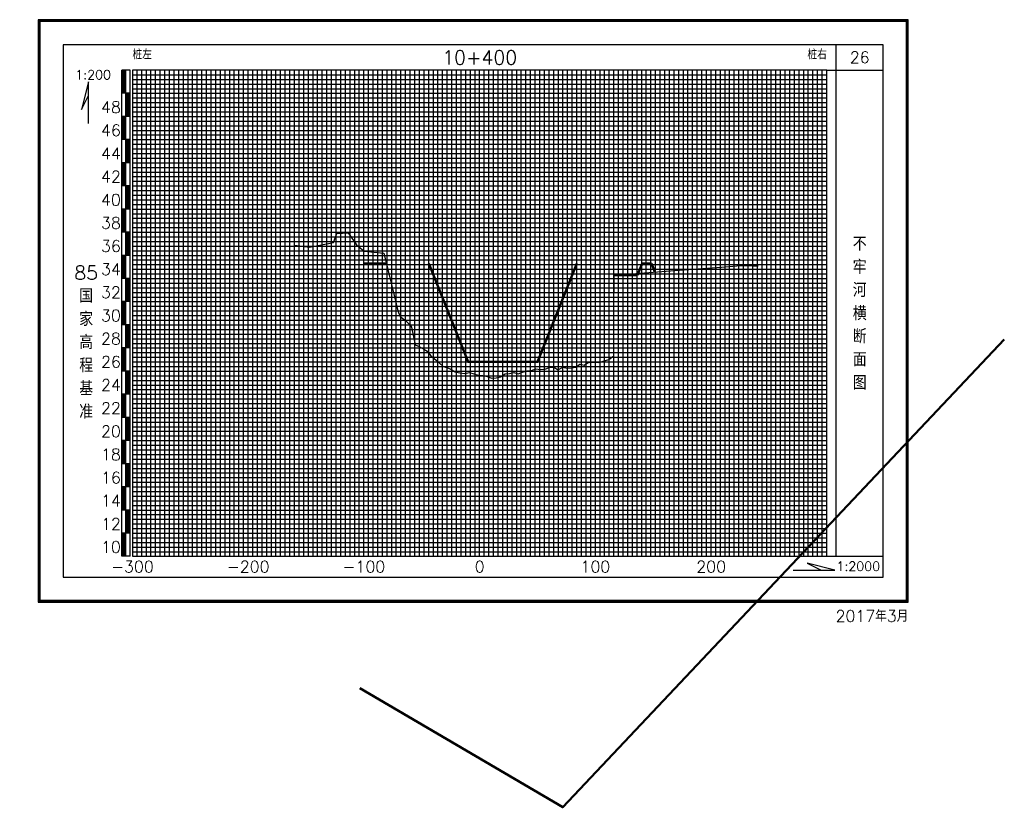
# Model space of a CAD drawing. Header units: millimetres. Extents: x 306 to 3216, y -6574 to 1225.
# Tile 16 of 27: x 545 to 971, y -949 to -609. Entities that reach past the tile are written whole.
import ezdxf
from ezdxf.enums import TextEntityAlignment as Align

# ---------------------------------------------------------------- set-up
doc = ezdxf.new("R2010")
doc.units = ezdxf.units.MM
doc.linetypes.add('DASHEDX2', pattern=[38.1, 25.4, -12.7])
for name, color, linetype in [('10mm线', 1, 'Continuous'), ('2mm线', 8, 'Continuous'), ('50mm线', 255, 'Continuous'), ('图副注记', 255, 'Continuous'), ('图框', 90, 'Continuous'), ('断面', 255, 'Continuous')]:
    doc.layers.add(name, color=color, linetype=linetype)
doc.layers.add('河道设计断面', color=6, linetype='DASHEDX2', lineweight=50)
doc.layers.add('滩面', color=90, linetype='Continuous', lineweight=50)
doc.styles.get("Standard").update_dxf_attribs({"font": 'txt.shx', "bigfont": 'hztxt.shx'})

msp = doc.modelspace()

# ---------------------------------------------------------------- linework, layer by layer
at = {"layer": '10mm线'}
for p, q in [((604.12, -840.32), (604.12, -630.32)), ((614.12, -840.32), (614.12, -630.32)), ((624.12, -840.32), (624.12, -630.32)), ((634.12, -840.32), (634.12, -630.32)), ((654.12, -840.32), (654.12, -630.32)), ((664.12, -840.32), (664.12, -630.32)), ((674.12, -840.32), (674.12, -630.32)), ((684.12, -840.32), (684.12, -630.32)), ((704.12, -840.32), (704.12, -630.32)), ((714.12, -840.32), (714.12, -630.32)), ((724.12, -840.32), (724.12, -630.32)), ((734.12, -840.32), (734.12, -630.32)), ((754.12, -840.32), (754.12, -630.32)), ((764.12, -840.32), (764.12, -630.32)), ((774.12, -840.32), (774.12, -630.32)), ((784.12, -840.32), (784.12, -630.32)), ((804.12, -840.32), (804.12, -630.32)), ((814.12, -840.32), (814.12, -630.32)), ((824.12, -840.32), (824.12, -630.32)), ((834.12, -840.32), (834.12, -630.32)), ((854.12, -840.32), (854.12, -630.32)), ((864.12, -840.32), (864.12, -630.32)), ((874.12, -840.32), (874.12, -630.32)), ((884.12, -840.32), (884.12, -630.32)), ((594.12, -640.32), (894.12, -640.32)), ((594.12, -650.32), (894.12, -650.32)), ((594.12, -660.32), (894.12, -660.32)), ((594.12, -670.32), (894.12, -670.32)), ((594.12, -680.32), (894.12, -680.32)), ((594.12, -690.32), (894.12, -690.32)), ((594.12, -700.32), (894.12, -700.32)), ((594.12, -710.32), (894.12, -710.32)), ((594.12, -720.32), (894.12, -720.32)), ((594.12, -730.32), (894.12, -730.32)), ((594.12, -740.32), (894.12, -740.32)), ((594.12, -750.32), (894.12, -750.32)), ((594.12, -760.32), (894.12, -760.32)), ((594.12, -770.32), (894.12, -770.32)), ((594.12, -780.32), (894.12, -780.32)), ((594.12, -790.32), (894.12, -790.32)), ((594.12, -800.32), (894.12, -800.32)), ((594.12, -810.32), (894.12, -810.32)), ((594.12, -820.32), (894.12, -820.32)), ((594.12, -830.32), (894.12, -830.32))]:
    msp.add_line(p, q, dxfattribs=at)
at = {"layer": '2mm线'}
for p, q in [((594.12, -632.32), (894.12, -632.32)), ((596.12, -840.32), (596.12, -630.32)), ((598.12, -840.32), (598.12, -630.32)), ((600.12, -840.32), (600.12, -630.32)), ((602.12, -840.32), (602.12, -630.32)), ((606.12, -840.32), (606.12, -630.32)), ((608.12, -840.32), (608.12, -630.32)), ((610.12, -840.32), (610.12, -630.32)), ((612.12, -840.32), (612.12, -630.32)), ((616.12, -840.32), (616.12, -630.32)), ((618.12, -840.32), (618.12, -630.32)), ((620.12, -840.32), (620.12, -630.32)), ((622.12, -840.32), (622.12, -630.32)), ((626.12, -840.32), (626.12, -630.32)), ((628.12, -840.32), (628.12, -630.32)), ((630.12, -840.32), (630.12, -630.32)), ((632.12, -840.32), (632.12, -630.32)), ((636.12, -840.32), (636.12, -630.32)), ((638.12, -840.32), (638.12, -630.32)), ((640.12, -840.32), (640.12, -630.32)), ((642.12, -840.32), (642.12, -630.32)), ((646.12, -840.32), (646.12, -630.32)), ((648.12, -840.32), (648.12, -630.32)), ((650.12, -840.32), (650.12, -630.32)), ((652.12, -840.32), (652.12, -630.32)), ((656.12, -840.32), (656.12, -630.32)), ((658.12, -840.32), (658.12, -630.32)), ((660.12, -840.32), (660.12, -630.32)), ((662.12, -840.32), (662.12, -630.32)), ((666.12, -840.32), (666.12, -630.32)), ((668.12, -840.32), (668.12, -630.32)), ((670.12, -840.32), (670.12, -630.32)), ((672.12, -840.32), (672.12, -630.32)), ((676.12, -840.32), (676.12, -630.32)), ((678.12, -840.32), (678.12, -630.32)), ((680.12, -840.32), (680.12, -630.32)), ((682.12, -840.32), (682.12, -630.32)), ((686.12, -840.32), (686.12, -630.32)), ((688.12, -840.32), (688.12, -630.32)), ((690.12, -840.32), (690.12, -630.32)), ((692.12, -840.32), (692.12, -630.32)), ((696.12, -840.32), (696.12, -630.32)), ((698.12, -840.32), (698.12, -630.32)), ((700.12, -840.32), (700.12, -630.32)), ((702.12, -840.32), (702.12, -630.32)), ((706.12, -840.32), (706.12, -630.32)), ((708.12, -840.32), (708.12, -630.32)), ((710.12, -840.32), (710.12, -630.32)), ((712.12, -840.32), (712.12, -630.32)), ((716.12, -840.32), (716.12, -630.32)), ((718.12, -840.32), (718.12, -630.32)), ((720.12, -840.32), (720.12, -630.32)), ((722.12, -840.32), (722.12, -630.32)), ((726.12, -840.32), (726.12, -630.32)), ((728.12, -840.32), (728.12, -630.32)), ((730.12, -840.32), (730.12, -630.32)), ((732.12, -840.32), (732.12, -630.32)), ((736.12, -840.32), (736.12, -630.32)), ((738.12, -840.32), (738.12, -630.32)), ((740.12, -840.32), (740.12, -630.32)), ((742.12, -840.32), (742.12, -630.32)), ((746.12, -840.32), (746.12, -630.32)), ((748.12, -840.32), (748.12, -630.32)), ((750.12, -840.32), (750.12, -630.32)), ((752.12, -840.32), (752.12, -630.32)), ((756.12, -840.32), (756.12, -630.32)), ((758.12, -840.32), (758.12, -630.32)), ((760.12, -840.32), (760.12, -630.32)), ((762.12, -840.32), (762.12, -630.32)), ((766.12, -840.32), (766.12, -630.32)), ((768.12, -840.32), (768.12, -630.32)), ((770.12, -840.32), (770.12, -630.32)), ((772.12, -840.32), (772.12, -630.32)), ((776.12, -840.32), (776.12, -630.32)), ((778.12, -840.32), (778.12, -630.32)), ((780.12, -840.32), (780.12, -630.32)), ((782.12, -840.32), (782.12, -630.32)), ((786.12, -840.32), (786.12, -630.32)), ((788.12, -840.32), (788.12, -630.32)), ((790.12, -840.32), (790.12, -630.32)), ((792.12, -840.32), (792.12, -630.32)), ((796.12, -840.32), (796.12, -630.32)), ((798.12, -840.32), (798.12, -630.32)), ((800.12, -840.32), (800.12, -630.32)), ((802.12, -840.32), (802.12, -630.32)), ((806.12, -840.32), (806.12, -630.32)), ((808.12, -840.32), (808.12, -630.32)), ((810.12, -840.32), (810.12, -630.32)), ((812.12, -840.32), (812.12, -630.32)), ((816.12, -840.32), (816.12, -630.32)), ((818.12, -840.32), (818.12, -630.32)), ((820.12, -840.32), (820.12, -630.32)), ((822.12, -840.32), (822.12, -630.32)), ((826.12, -840.32), (826.12, -630.32)), ((828.12, -840.32), (828.12, -630.32)), ((830.12, -840.32), (830.12, -630.32)), ((832.12, -840.32), (832.12, -630.32)), ((836.12, -840.32), (836.12, -630.32)), ((838.12, -840.32), (838.12, -630.32)), ((840.12, -840.32), (840.12, -630.32)), ((842.12, -840.32), (842.12, -630.32)), ((846.12, -840.32), (846.12, -630.32)), ((848.12, -840.32), (848.12, -630.32)), ((850.12, -840.32), (850.12, -630.32)), ((852.12, -840.32), (852.12, -630.32)), ((856.12, -840.32), (856.12, -630.32)), ((858.12, -840.32), (858.12, -630.32)), ((860.12, -840.32), (860.12, -630.32)), ((862.12, -840.32), (862.12, -630.32)), ((866.12, -840.32), (866.12, -630.32)), ((868.12, -840.32), (868.12, -630.32)), ((870.12, -840.32), (870.12, -630.32)), ((872.12, -840.32), (872.12, -630.32)), ((876.12, -840.32), (876.12, -630.32)), ((878.12, -840.32), (878.12, -630.32)), ((880.12, -840.32), (880.12, -630.32)), ((882.12, -840.32), (882.12, -630.32)), ((886.12, -840.32), (886.12, -630.32)), ((888.12, -840.32), (888.12, -630.32)), ((890.12, -840.32), (890.12, -630.32)), ((892.12, -840.32), (892.12, -630.32)), ((594.12, -634.32), (894.12, -634.32)), ((594.12, -636.32), (894.12, -636.32)), ((594.12, -638.32), (894.12, -638.32)), ((594.12, -642.32), (894.12, -642.32)), ((594.12, -644.32), (894.12, -644.32)), ((594.12, -646.32), (894.12, -646.32)), ((594.12, -648.32), (894.12, -648.32)), ((594.12, -652.32), (894.12, -652.32)), ((594.12, -654.32), (894.12, -654.32)), ((594.12, -656.32), (894.12, -656.32)), ((594.12, -658.32), (894.12, -658.32)), ((594.12, -662.32), (894.12, -662.32)), ((594.12, -664.32), (894.12, -664.32)), ((594.12, -666.32), (894.12, -666.32)), ((594.12, -668.32), (894.12, -668.32)), ((594.12, -672.32), (894.12, -672.32)), ((594.12, -674.32), (894.12, -674.32)), ((594.12, -676.32), (894.12, -676.32)), ((594.12, -678.32), (894.12, -678.32)), ((594.12, -682.32), (894.12, -682.32)), ((594.12, -684.32), (894.12, -684.32)), ((594.12, -686.32), (894.12, -686.32)), ((594.12, -688.32), (894.12, -688.32)), ((594.12, -692.32), (894.12, -692.32)), ((594.12, -694.32), (894.12, -694.32)), ((594.12, -696.32), (894.12, -696.32)), ((594.12, -698.32), (894.12, -698.32)), ((594.12, -702.32), (894.12, -702.32)), ((594.12, -704.32), (894.12, -704.32)), ((594.12, -706.32), (894.12, -706.32)), ((594.12, -708.32), (894.12, -708.32)), ((594.12, -712.32), (894.12, -712.32)), ((594.12, -714.32), (894.12, -714.32)), ((594.12, -716.32), (894.12, -716.32)), ((594.12, -718.32), (894.12, -718.32)), ((594.12, -722.32), (894.12, -722.32)), ((594.12, -724.32), (894.12, -724.32)), ((594.12, -726.32), (894.12, -726.32)), ((594.12, -728.32), (894.12, -728.32)), ((594.12, -732.32), (894.12, -732.32)), ((594.12, -734.32), (894.12, -734.32)), ((594.12, -736.32), (894.12, -736.32)), ((594.12, -738.32), (894.12, -738.32)), ((594.12, -742.32), (894.12, -742.32)), ((594.12, -744.32), (894.12, -744.32)), ((594.12, -746.32), (894.12, -746.32)), ((594.12, -748.32), (894.12, -748.32)), ((594.12, -752.32), (894.12, -752.32)), ((594.12, -754.32), (894.12, -754.32)), ((594.12, -756.32), (894.12, -756.32)), ((594.12, -758.32), (894.12, -758.32)), ((594.12, -762.32), (894.12, -762.32)), ((594.12, -764.32), (894.12, -764.32)), ((594.12, -766.32), (894.12, -766.32)), ((594.12, -768.32), (894.12, -768.32)), ((594.12, -772.32), (894.12, -772.32)), ((594.12, -774.32), (894.12, -774.32)), ((594.12, -776.32), (894.12, -776.32)), ((594.12, -778.32), (894.12, -778.32)), ((594.12, -782.32), (894.12, -782.32)), ((594.12, -784.32), (894.12, -784.32)), ((594.12, -786.32), (894.12, -786.32)), ((594.12, -788.32), (894.12, -788.32)), ((594.12, -792.32), (894.12, -792.32)), ((594.12, -794.32), (894.12, -794.32)), ((594.12, -796.32), (894.12, -796.32)), ((594.12, -798.32), (894.12, -798.32)), ((594.12, -802.32), (894.12, -802.32)), ((594.12, -804.32), (894.12, -804.32)), ((594.12, -806.32), (894.12, -806.32)), ((594.12, -808.32), (894.12, -808.32)), ((594.12, -812.32), (894.12, -812.32)), ((594.12, -814.32), (894.12, -814.32)), ((594.12, -816.32), (894.12, -816.32)), ((594.12, -818.32), (894.12, -818.32)), ((594.12, -822.32), (894.12, -822.32)), ((594.12, -824.32), (894.12, -824.32)), ((594.12, -826.32), (894.12, -826.32)), ((594.12, -828.32), (894.12, -828.32)), ((594.12, -832.32), (894.12, -832.32)), ((594.12, -834.32), (894.12, -834.32)), ((594.12, -836.32), (894.12, -836.32)), ((594.12, -838.32), (894.12, -838.32))]:
    msp.add_line(p, q, dxfattribs=at)
at = {"layer": '50mm线'}
for p, q in [((644.12, -840.32), (644.12, -630.32)), ((694.12, -840.32), (694.12, -630.32)), ((744.12, -840.32), (744.12, -630.32)), ((794.12, -840.32), (794.12, -630.32)), ((844.12, -840.32), (844.12, -630.32))]:
    msp.add_line(p, q, dxfattribs=at)
msp.add_lwpolyline([(594.12, -840.32), (894.12, -840.32), (894.12, -630.32), (594.12, -630.32)], close=True, dxfattribs=at)
at = {"layer": '图副注记'}
for p, q in [((589.52, -840.32), (589.52, -630.32)), ((593.12, -630.32), (589.52, -630.32)), ((589.62, -640.32), (589.62, -630.32)), ((589.72, -640.32), (589.72, -630.32)), ((589.82, -640.32), (589.82, -630.32)), ((589.92, -640.32), (589.92, -630.32)), ((590.02, -640.32), (590.02, -630.32)), ((590.12, -640.32), (590.12, -630.32)), ((590.22, -640.32), (590.22, -630.32)), ((590.32, -640.32), (590.32, -630.32)), ((590.42, -640.32), (590.42, -630.32)), ((590.52, -640.32), (590.52, -630.32)), ((590.62, -640.32), (590.62, -630.32)), ((590.72, -640.32), (590.72, -630.32)), ((590.82, -640.32), (590.82, -630.32)), ((590.92, -640.32), (590.92, -630.32)), ((591.02, -640.32), (591.02, -630.32)), ((591.12, -640.32), (591.12, -630.32)), ((591.22, -640.32), (591.22, -630.32)), ((591.32, -840.32), (591.32, -630.32)), ((593.12, -840.32), (593.12, -630.32)), ((593.12, -640.32), (589.52, -640.32)), ((591.42, -650.32), (591.42, -640.32)), ((591.52, -650.32), (591.52, -640.32)), ((591.62, -650.32), (591.62, -640.32)), ((591.72, -650.32), (591.72, -640.32)), ((591.82, -650.32), (591.82, -640.32)), ((591.92, -650.32), (591.92, -640.32)), ((592.02, -650.32), (592.02, -640.32)), ((592.12, -650.32), (592.12, -640.32)), ((592.22, -650.32), (592.22, -640.32)), ((592.32, -650.32), (592.32, -640.32)), ((592.42, -650.32), (592.42, -640.32)), ((592.52, -650.32), (592.52, -640.32)), ((592.62, -650.32), (592.62, -640.32)), ((592.72, -650.32), (592.72, -640.32)), ((592.82, -650.32), (592.82, -640.32)), ((592.92, -650.32), (592.92, -640.32)), ((593.02, -650.32), (593.02, -640.32)), ((593.12, -650.32), (589.52, -650.32)), ((589.62, -660.32), (589.62, -650.32)), ((589.72, -660.32), (589.72, -650.32)), ((589.82, -660.32), (589.82, -650.32)), ((589.92, -660.32), (589.92, -650.32)), ((590.02, -660.32), (590.02, -650.32)), ((590.12, -660.32), (590.12, -650.32)), ((590.22, -660.32), (590.22, -650.32)), ((590.32, -660.32), (590.32, -650.32)), ((590.42, -660.32), (590.42, -650.32)), ((590.52, -660.32), (590.52, -650.32)), ((590.62, -660.32), (590.62, -650.32)), ((590.72, -660.32), (590.72, -650.32)), ((590.82, -660.32), (590.82, -650.32)), ((590.92, -660.32), (590.92, -650.32)), ((591.02, -660.32), (591.02, -650.32)), ((591.12, -660.32), (591.12, -650.32)), ((591.22, -660.32), (591.22, -650.32)), ((593.12, -660.32), (589.52, -660.32)), ((591.42, -670.32), (591.42, -660.32)), ((591.52, -670.32), (591.52, -660.32)), ((591.62, -670.32), (591.62, -660.32)), ((591.72, -670.32), (591.72, -660.32)), ((591.82, -670.32), (591.82, -660.32)), ((591.92, -670.32), (591.92, -660.32)), ((592.02, -670.32), (592.02, -660.32)), ((592.12, -670.32), (592.12, -660.32)), ((592.22, -670.32), (592.22, -660.32)), ((592.32, -670.32), (592.32, -660.32)), ((592.42, -670.32), (592.42, -660.32)), ((592.52, -670.32), (592.52, -660.32)), ((592.62, -670.32), (592.62, -660.32)), ((592.72, -670.32), (592.72, -660.32)), ((592.82, -670.32), (592.82, -660.32)), ((592.92, -670.32), (592.92, -660.32)), ((593.02, -670.32), (593.02, -660.32)), ((593.12, -670.32), (589.52, -670.32)), ((589.62, -680.32), (589.62, -670.32)), ((589.72, -680.32), (589.72, -670.32)), ((589.82, -680.32), (589.82, -670.32)), ((589.92, -680.32), (589.92, -670.32)), ((590.02, -680.32), (590.02, -670.32)), ((590.12, -680.32), (590.12, -670.32)), ((590.22, -680.32), (590.22, -670.32)), ((590.32, -680.32), (590.32, -670.32)), ((590.42, -680.32), (590.42, -670.32)), ((590.52, -680.32), (590.52, -670.32)), ((590.62, -680.32), (590.62, -670.32)), ((590.72, -680.32), (590.72, -670.32)), ((590.82, -680.32), (590.82, -670.32)), ((590.92, -680.32), (590.92, -670.32)), ((591.02, -680.32), (591.02, -670.32)), ((591.12, -680.32), (591.12, -670.32)), ((591.22, -680.32), (591.22, -670.32)), ((593.12, -680.32), (589.52, -680.32)), ((591.42, -690.32), (591.42, -680.32)), ((591.52, -690.32), (591.52, -680.32)), ((591.62, -690.32), (591.62, -680.32)), ((591.72, -690.32), (591.72, -680.32)), ((591.82, -690.32), (591.82, -680.32)), ((591.92, -690.32), (591.92, -680.32)), ((592.02, -690.32), (592.02, -680.32)), ((592.12, -690.32), (592.12, -680.32)), ((592.22, -690.32), (592.22, -680.32)), ((592.32, -690.32), (592.32, -680.32)), ((592.42, -690.32), (592.42, -680.32)), ((592.52, -690.32), (592.52, -680.32)), ((592.62, -690.32), (592.62, -680.32)), ((592.72, -690.32), (592.72, -680.32)), ((592.82, -690.32), (592.82, -680.32)), ((592.92, -690.32), (592.92, -680.32)), ((593.02, -690.32), (593.02, -680.32)), ((593.12, -690.32), (589.52, -690.32)), ((589.62, -700.32), (589.62, -690.32)), ((589.72, -700.32), (589.72, -690.32)), ((589.82, -700.32), (589.82, -690.32)), ((589.92, -700.32), (589.92, -690.32)), ((590.02, -700.32), (590.02, -690.32)), ((590.12, -700.32), (590.12, -690.32)), ((590.22, -700.32), (590.22, -690.32)), ((590.32, -700.32), (590.32, -690.32)), ((590.42, -700.32), (590.42, -690.32)), ((590.52, -700.32), (590.52, -690.32)), ((590.62, -700.32), (590.62, -690.32)), ((590.72, -700.32), (590.72, -690.32)), ((590.82, -700.32), (590.82, -690.32)), ((590.92, -700.32), (590.92, -690.32)), ((591.02, -700.32), (591.02, -690.32)), ((591.12, -700.32), (591.12, -690.32)), ((591.22, -700.32), (591.22, -690.32)), ((593.12, -700.32), (589.52, -700.32)), ((591.42, -710.32), (591.42, -700.32)), ((591.52, -710.32), (591.52, -700.32)), ((591.62, -710.32), (591.62, -700.32)), ((591.72, -710.32), (591.72, -700.32)), ((591.82, -710.32), (591.82, -700.32)), ((591.92, -710.32), (591.92, -700.32)), ((592.02, -710.32), (592.02, -700.32)), ((592.12, -710.32), (592.12, -700.32)), ((592.22, -710.32), (592.22, -700.32)), ((592.32, -710.32), (592.32, -700.32)), ((592.42, -710.32), (592.42, -700.32)), ((592.52, -710.32), (592.52, -700.32)), ((592.62, -710.32), (592.62, -700.32)), ((592.72, -710.32), (592.72, -700.32)), ((592.82, -710.32), (592.82, -700.32)), ((592.92, -710.32), (592.92, -700.32)), ((593.02, -710.32), (593.02, -700.32)), ((593.12, -710.32), (589.52, -710.32)), ((589.62, -720.32), (589.62, -710.32)), ((589.72, -720.32), (589.72, -710.32)), ((589.82, -720.32), (589.82, -710.32)), ((589.92, -720.32), (589.92, -710.32)), ((590.02, -720.32), (590.02, -710.32)), ((590.12, -720.32), (590.12, -710.32)), ((590.22, -720.32), (590.22, -710.32)), ((590.32, -720.32), (590.32, -710.32)), ((590.42, -720.32), (590.42, -710.32)), ((590.52, -720.32), (590.52, -710.32)), ((590.62, -720.32), (590.62, -710.32)), ((590.72, -720.32), (590.72, -710.32)), ((590.82, -720.32), (590.82, -710.32)), ((590.92, -720.32), (590.92, -710.32)), ((591.02, -720.32), (591.02, -710.32)), ((591.12, -720.32), (591.12, -710.32)), ((591.22, -720.32), (591.22, -710.32)), ((593.12, -720.32), (589.52, -720.32)), ((591.42, -730.32), (591.42, -720.32)), ((591.52, -730.32), (591.52, -720.32)), ((591.62, -730.32), (591.62, -720.32)), ((591.72, -730.32), (591.72, -720.32)), ((591.82, -730.32), (591.82, -720.32)), ((591.92, -730.32), (591.92, -720.32)), ((592.02, -730.32), (592.02, -720.32)), ((592.12, -730.32), (592.12, -720.32)), ((592.22, -730.32), (592.22, -720.32)), ((592.32, -730.32), (592.32, -720.32)), ((592.42, -730.32), (592.42, -720.32)), ((592.52, -730.32), (592.52, -720.32)), ((592.62, -730.32), (592.62, -720.32)), ((592.72, -730.32), (592.72, -720.32)), ((592.82, -730.32), (592.82, -720.32)), ((592.92, -730.32), (592.92, -720.32)), ((593.02, -730.32), (593.02, -720.32)), ((593.12, -730.32), (589.52, -730.32)), ((589.62, -740.32), (589.62, -730.32)), ((589.72, -740.32), (589.72, -730.32)), ((589.82, -740.32), (589.82, -730.32)), ((589.92, -740.32), (589.92, -730.32)), ((590.02, -740.32), (590.02, -730.32)), ((590.12, -740.32), (590.12, -730.32)), ((590.22, -740.32), (590.22, -730.32)), ((590.32, -740.32), (590.32, -730.32)), ((590.42, -740.32), (590.42, -730.32)), ((590.52, -740.32), (590.52, -730.32)), ((590.62, -740.32), (590.62, -730.32)), ((590.72, -740.32), (590.72, -730.32)), ((590.82, -740.32), (590.82, -730.32)), ((590.92, -740.32), (590.92, -730.32)), ((591.02, -740.32), (591.02, -730.32)), ((591.12, -740.32), (591.12, -730.32)), ((591.22, -740.32), (591.22, -730.32)), ((593.12, -740.32), (589.52, -740.32)), ((591.42, -750.32), (591.42, -740.32)), ((591.52, -750.32), (591.52, -740.32)), ((591.62, -750.32), (591.62, -740.32)), ((591.72, -750.32), (591.72, -740.32)), ((591.82, -750.32), (591.82, -740.32)), ((591.92, -750.32), (591.92, -740.32)), ((592.02, -750.32), (592.02, -740.32)), ((592.12, -750.32), (592.12, -740.32)), ((592.22, -750.32), (592.22, -740.32)), ((592.32, -750.32), (592.32, -740.32)), ((592.42, -750.32), (592.42, -740.32)), ((592.52, -750.32), (592.52, -740.32)), ((592.62, -750.32), (592.62, -740.32)), ((592.72, -750.32), (592.72, -740.32)), ((592.82, -750.32), (592.82, -740.32)), ((592.92, -750.32), (592.92, -740.32)), ((593.02, -750.32), (593.02, -740.32)), ((593.12, -750.32), (589.52, -750.32)), ((589.62, -760.32), (589.62, -750.32)), ((589.72, -760.32), (589.72, -750.32)), ((589.82, -760.32), (589.82, -750.32)), ((589.92, -760.32), (589.92, -750.32)), ((590.02, -760.32), (590.02, -750.32)), ((590.12, -760.32), (590.12, -750.32)), ((590.22, -760.32), (590.22, -750.32)), ((590.32, -760.32), (590.32, -750.32)), ((590.42, -760.32), (590.42, -750.32)), ((590.52, -760.32), (590.52, -750.32)), ((590.62, -760.32), (590.62, -750.32)), ((590.72, -760.32), (590.72, -750.32)), ((590.82, -760.32), (590.82, -750.32)), ((590.92, -760.32), (590.92, -750.32)), ((591.02, -760.32), (591.02, -750.32)), ((591.12, -760.32), (591.12, -750.32)), ((591.22, -760.32), (591.22, -750.32)), ((593.12, -760.32), (589.52, -760.32)), ((591.42, -770.32), (591.42, -760.32)), ((591.52, -770.32), (591.52, -760.32)), ((591.62, -770.32), (591.62, -760.32)), ((591.72, -770.32), (591.72, -760.32)), ((591.82, -770.32), (591.82, -760.32)), ((591.92, -770.32), (591.92, -760.32)), ((592.02, -770.32), (592.02, -760.32)), ((592.12, -770.32), (592.12, -760.32)), ((592.22, -770.32), (592.22, -760.32)), ((592.32, -770.32), (592.32, -760.32)), ((592.42, -770.32), (592.42, -760.32)), ((592.52, -770.32), (592.52, -760.32)), ((592.62, -770.32), (592.62, -760.32)), ((592.72, -770.32), (592.72, -760.32)), ((592.82, -770.32), (592.82, -760.32)), ((592.92, -770.32), (592.92, -760.32)), ((593.02, -770.32), (593.02, -760.32)), ((593.12, -770.32), (589.52, -770.32)), ((589.62, -780.32), (589.62, -770.32)), ((589.72, -780.32), (589.72, -770.32)), ((589.82, -780.32), (589.82, -770.32)), ((589.92, -780.32), (589.92, -770.32)), ((590.02, -780.32), (590.02, -770.32)), ((590.12, -780.32), (590.12, -770.32)), ((590.22, -780.32), (590.22, -770.32)), ((590.32, -780.32), (590.32, -770.32)), ((590.42, -780.32), (590.42, -770.32)), ((590.52, -780.32), (590.52, -770.32)), ((590.62, -780.32), (590.62, -770.32)), ((590.72, -780.32), (590.72, -770.32)), ((590.82, -780.32), (590.82, -770.32)), ((590.92, -780.32), (590.92, -770.32)), ((591.02, -780.32), (591.02, -770.32)), ((591.12, -780.32), (591.12, -770.32)), ((591.22, -780.32), (591.22, -770.32)), ((593.12, -780.32), (589.52, -780.32)), ((591.42, -790.32), (591.42, -780.32)), ((591.52, -790.32), (591.52, -780.32)), ((591.62, -790.32), (591.62, -780.32)), ((591.72, -790.32), (591.72, -780.32)), ((591.82, -790.32), (591.82, -780.32)), ((591.92, -790.32), (591.92, -780.32)), ((592.02, -790.32), (592.02, -780.32)), ((592.12, -790.32), (592.12, -780.32)), ((592.22, -790.32), (592.22, -780.32)), ((592.32, -790.32), (592.32, -780.32)), ((592.42, -790.32), (592.42, -780.32)), ((592.52, -790.32), (592.52, -780.32)), ((592.62, -790.32), (592.62, -780.32)), ((592.72, -790.32), (592.72, -780.32)), ((592.82, -790.32), (592.82, -780.32)), ((592.92, -790.32), (592.92, -780.32)), ((593.02, -790.32), (593.02, -780.32)), ((593.12, -790.32), (589.52, -790.32)), ((589.62, -800.32), (589.62, -790.32)), ((589.72, -800.32), (589.72, -790.32)), ((589.82, -800.32), (589.82, -790.32)), ((589.92, -800.32), (589.92, -790.32)), ((590.02, -800.32), (590.02, -790.32)), ((590.12, -800.32), (590.12, -790.32)), ((590.22, -800.32), (590.22, -790.32)), ((590.32, -800.32), (590.32, -790.32)), ((590.42, -800.32), (590.42, -790.32)), ((590.52, -800.32), (590.52, -790.32)), ((590.62, -800.32), (590.62, -790.32)), ((590.72, -800.32), (590.72, -790.32)), ((590.82, -800.32), (590.82, -790.32)), ((590.92, -800.32), (590.92, -790.32)), ((591.02, -800.32), (591.02, -790.32)), ((591.12, -800.32), (591.12, -790.32)), ((591.22, -800.32), (591.22, -790.32)), ((593.12, -800.32), (589.52, -800.32)), ((591.42, -810.32), (591.42, -800.32)), ((591.52, -810.32), (591.52, -800.32)), ((591.62, -810.32), (591.62, -800.32)), ((591.72, -810.32), (591.72, -800.32)), ((591.82, -810.32), (591.82, -800.32)), ((591.92, -810.32), (591.92, -800.32)), ((592.02, -810.32), (592.02, -800.32)), ((592.12, -810.32), (592.12, -800.32)), ((592.22, -810.32), (592.22, -800.32)), ((592.32, -810.32), (592.32, -800.32)), ((592.42, -810.32), (592.42, -800.32)), ((592.52, -810.32), (592.52, -800.32)), ((592.62, -810.32), (592.62, -800.32)), ((592.72, -810.32), (592.72, -800.32)), ((592.82, -810.32), (592.82, -800.32)), ((592.92, -810.32), (592.92, -800.32)), ((593.02, -810.32), (593.02, -800.32)), ((593.12, -810.32), (589.52, -810.32)), ((589.62, -820.32), (589.62, -810.32)), ((589.72, -820.32), (589.72, -810.32)), ((589.82, -820.32), (589.82, -810.32)), ((589.92, -820.32), (589.92, -810.32)), ((590.02, -820.32), (590.02, -810.32)), ((590.12, -820.32), (590.12, -810.32)), ((590.22, -820.32), (590.22, -810.32)), ((590.32, -820.32), (590.32, -810.32)), ((590.42, -820.32), (590.42, -810.32)), ((590.52, -820.32), (590.52, -810.32)), ((590.62, -820.32), (590.62, -810.32)), ((590.72, -820.32), (590.72, -810.32)), ((590.82, -820.32), (590.82, -810.32)), ((590.92, -820.32), (590.92, -810.32)), ((591.02, -820.32), (591.02, -810.32)), ((591.12, -820.32), (591.12, -810.32)), ((591.22, -820.32), (591.22, -810.32)), ((593.12, -820.32), (589.52, -820.32)), ((591.42, -830.32), (591.42, -820.32)), ((591.52, -830.32), (591.52, -820.32)), ((591.62, -830.32), (591.62, -820.32)), ((591.72, -830.32), (591.72, -820.32)), ((591.82, -830.32), (591.82, -820.32)), ((591.92, -830.32), (591.92, -820.32)), ((592.02, -830.32), (592.02, -820.32)), ((592.12, -830.32), (592.12, -820.32)), ((592.22, -830.32), (592.22, -820.32)), ((592.32, -830.32), (592.32, -820.32)), ((592.42, -830.32), (592.42, -820.32)), ((592.52, -830.32), (592.52, -820.32)), ((592.62, -830.32), (592.62, -820.32)), ((592.72, -830.32), (592.72, -820.32)), ((592.82, -830.32), (592.82, -820.32)), ((592.92, -830.32), (592.92, -820.32)), ((593.02, -830.32), (593.02, -820.32)), ((593.12, -830.32), (589.52, -830.32)), ((589.62, -840.32), (589.62, -830.32)), ((589.72, -840.32), (589.72, -830.32)), ((589.82, -840.32), (589.82, -830.32)), ((589.92, -840.32), (589.92, -830.32)), ((590.02, -840.32), (590.02, -830.32)), ((590.12, -840.32), (590.12, -830.32)), ((590.22, -840.32), (590.22, -830.32)), ((590.32, -840.32), (590.32, -830.32)), ((590.42, -840.32), (590.42, -830.32)), ((590.52, -840.32), (590.52, -830.32)), ((590.62, -840.32), (590.62, -830.32)), ((590.72, -840.32), (590.72, -830.32)), ((590.82, -840.32), (590.82, -830.32)), ((590.92, -840.32), (590.92, -830.32)), ((591.02, -840.32), (591.02, -830.32)), ((591.12, -840.32), (591.12, -830.32)), ((591.22, -840.32), (591.22, -830.32)), ((593.12, -840.32), (589.52, -840.32))]:
    msp.add_line(p, q, dxfattribs=at)
for points in [[(575.12, -653.32), (575.12, -635.32), (572.12, -647.32), (575.12, -641.32)], [(879.62, -846.32), (897.62, -846.32), (885.62, -843.32), (891.62, -846.32)]]:
    msp.add_lwpolyline(points, dxfattribs=at)
at = {"layer": '图框'}
for p, q in [((898.12, -840.32), (898.12, -619.32)), ((894.12, -630.32), (918.52, -630.32)), ((894.12, -840.32), (918.52, -840.32))]:
    msp.add_line(p, q, dxfattribs=at)
for points in [[(553.32, -860.12), (929.32, -860.12), (929.32, -608.52), (553.32, -608.52)], [(553.52, -859.92), (929.12, -859.92), (929.12, -608.72), (553.52, -608.72)], [(553.72, -859.72), (928.92, -859.72), (928.92, -608.92), (553.72, -608.92)], [(553.92, -859.52), (928.72, -859.52), (928.72, -609.12), (553.92, -609.12)], [(554.12, -859.32), (928.52, -859.32), (928.52, -609.32), (554.12, -609.32)], [(564.12, -849.32), (918.52, -849.32), (918.52, -619.32), (564.12, -619.32)]]:
    msp.add_lwpolyline(points, close=True, dxfattribs=at)
at = {"layer": '断面'}
msp.add_lwpolyline([(664.31, -705.86), (670.61, -706.79), (681.02, -704.77), (682.47, -700.82), (687.35, -700.6), (690.93, -705.77), (694.22, -708.53), (702.67, -709.35), (707.48, -728.88), (708.73, -734.29), (709.78, -736.69), (712.2, -738.54), (713.91, -740.37), (714.72, -741.37), (716.19, -748.97), (717.96, -749.67), (720.01, -750.82), (721.48, -751.72), (723.08, -753.77), (725.29, -755.52), (726.77, -756.92), (728.38, -758.27), (729.98, -758.72), (731.72, -759.42), (733.58, -760.67), (735.57, -761.07), (737.68, -761.42), (739.67, -760.97), (741.67, -761.47), (743.53, -762.07), (745.53, -762.22), (747.4, -762.67), (749.39, -763.32), (751.25, -763.27), (753.12, -762.72), (755.11, -761.52), (756.99, -761.42), (758.86, -760.92), (760.74, -761.52), (762.61, -760.82), (764.62, -760.22), (766.49, -760.12), (768.37, -759.32), (770.37, -759.67), (772.25, -759.47), (774.26, -758.77), (776.14, -758.67), (778.02, -759.72), (780.04, -758.62), (781.94, -759.02), (783.86, -758.87), (785.65, -758.62), (787.45, -757.37), (789.24, -757.72), (790.77, -756.77), (792.29, -756.52), (794.15, -756.52), (795.68, -756.57), (799.95, -755.37), (802.1, -753.75), (802.16, -734.01), (802.28, -718.93), (828.45, -716.8), (848.67, -715.48), (856.84, -714.74), (861.84, -714.79), (864.38, -714.81)], dxfattribs=at)
at = {"layer": '河道设计断面', "linetype": 'ByBlock', "lineweight": 50, "ltscale": 0.2}
msp.add_lwpolyline([(722.12, -713.82), (739.12, -756.32), (769.12, -756.32), (786.12, -713.82)], dxfattribs=at)
at = {"layer": '滩面', "linetype": 'ByBlock', "lineweight": 50, "ltscale": 0.2}
for p, q in [((814.32, -713.82), (812.28, -718.93)), ((818.32, -713.82), (819.79, -717.5))]:
    msp.add_line(p, q, dxfattribs=at)
at = {"layer": '滩面'}
for points in [[(703.77, -713.82), (693.77, -713.82)], [(703.77, -713.82), (695.77, -713.82)], [(814.32, -713.82), (818.32, -713.82)], [(802.28, -718.93), (812.28, -718.93)], [(692.38, -897.25), (780.05, -948.74), (970.79, -746.63)]]:
    msp.add_lwpolyline(points, dxfattribs=at)

# ---------------------------------------------------------------- texts
at = {"layer": '图副注记'}
msp.add_text('桩左', height=4, dxfattribs=at).set_placement((594.12, -626.82), align=Align.BOTTOM_LEFT)
for s, height, p in [('桩右', 4, (894.12, -626.82)), ('1:2000', 4, (917.12, -847.82)), ('2017年3月', 5, (929.32, -870.12))]:
    msp.add_text(s, height=height, dxfattribs=at).set_placement(p, align=Align.BOTTOM_RIGHT)
msp.add_text('1:200', height=4, dxfattribs=at).set_placement((577.12, -632.32), align=Align.MIDDLE_CENTER)
at = {"layer": '图副注记', "insert": (574.12, -747.82), "char_height": 6, "width": 10, "attachment_point": 5}
msp.add_mtext('85国家高程基准', dxfattribs=at)
at = {"layer": '断面'}
for s, height, p in [('10+400', 6, (744.12, -624.82)), ('26', 5, (908.32, -624.82)), ('-300', 5, (594.12, -844.82)), ('-200', 5, (644.12, -844.82)), ('-100', 5, (694.12, -844.82)), ('0', 5, (744.12, -844.82)), ('100', 5, (794.12, -844.82)), ('200', 5, (844.12, -844.82))]:
    msp.add_text(s, height=height, dxfattribs=at).set_placement(p, align=Align.MIDDLE_CENTER)
for s, p in [('48', (589.12, -650.32)), ('46', (589.12, -660.32)), ('44', (589.12, -670.32)), ('42', (589.12, -680.32)), ('40', (589.12, -690.32)), ('38', (589.12, -700.32)), ('36', (589.12, -710.32)), ('34', (589.12, -720.32)), ('32', (589.12, -730.32)), ('30', (589.12, -740.32)), ('28', (589.12, -750.32)), ('26', (589.12, -760.32)), ('24', (589.12, -770.32)), ('22', (589.12, -780.32)), ('20', (589.12, -790.32)), ('18', (589.12, -800.32)), ('16', (589.12, -810.32)), ('14', (589.12, -820.32)), ('12', (589.12, -830.32)), ('10', (589.12, -840.32))]:
    msp.add_text(s, height=5, dxfattribs=at).set_placement(p, align=Align.BOTTOM_RIGHT)
at = {"layer": '断面', "insert": (908.32, -735.32), "char_height": 6, "width": 10, "attachment_point": 5}
msp.add_mtext('不牢河横断面图', dxfattribs=at)

doc.saveas('drawing.dxf')
